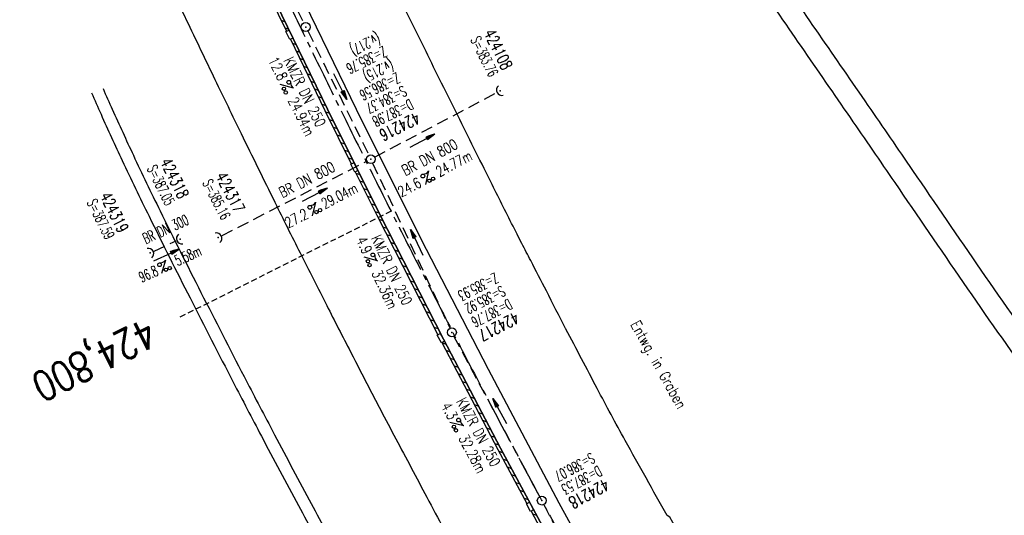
# Model space of a CAD drawing. Extents: x 450316 to 454644, y 428795 to 436505.
# Tile 149 of 256: x 453376 to 453542, y 432861 to 432945. Entities that reach past the tile are written whole.
import ezdxf
from ezdxf.enums import TextEntityAlignment as Align

# ---------------------------------------------------------------- set-up
doc = ezdxf.new("R2010")
doc.units = 0
doc.header["$LTSCALE"] = 2
doc.header["$MEASUREMENT"] = 0
for name, pattern in [('ACHSE', [5.5, 4, -0.5, 0.5, -0.5]), ('AUSGEZOGEN', [0]), ('GESTRICH-X2', [1.5, 1, -0.5]), ('GESTRICHELT', [0.75, 0.5, -0.25])]:
    doc.linetypes.add(name, pattern=pattern)
doc.layers.get('0').update_dxf_attribs({"linetype": 'CONTINUOUS'})
for name, color, linetype in [('ACHSETOP', 1, 'ACHSE'), ('FBR', 8, 'CONTINUOUS'), ('HEKTOM', 1, 'GESTRICHELT'), ('KANAL', 7, 'GESTRICH-X2'), ('PFEIL', 7, 'CONTINUOUS'), ('RINNE', 8, 'CONTINUOUS'), ('SCHACHTNR', 6, 'CONTINUOUS'), ('SCHRIFT', 7, 'AUSGEZOGEN'), ('SCHSYMBOL', 7, 'CONTINUOUS'), ('TEXTO', 4, 'CONTINUOUS'), ('TEXTU', 4, 'CONTINUOUS'), ('WEG', 8, 'AUSGEZOGEN')]:
    doc.layers.add(name, color=color, linetype=linetype)
doc.styles.add('ROMANS', font='romans.shx', dxfattribs={"width": 0.8})

# ---------------------------------------------------------------- blocks, each defined once
blk = doc.blocks.new('40')
at = {"color": 0}
blk.add_arc((0.02, 0.31), 0.91, 192.5363, 347.4637, dxfattribs=at)
blk.add_point((0, 0), dxfattribs=at)
blk = doc.blocks.new('PROM')
blk.add_line((1.57, 1.82), (0.02, 0.02))
for centre, radius in [((0.32, 1.51), 0.317), ((0.94, 0.29), 0.283), ((1.64, 0.29), 0.283)]:
    blk.add_circle(centre, radius)
blk.add_arc((0.99, 2.68), 1.03, 239.1414, 303.3549)
blk = doc.blocks.new('PFEIL2')
at = {"color": 0}
for p, q in [((0.88, 0), (-2.4, -0.01)), ((0.88, -0.27), (0.88, 0.28)), ((0.88, 0.28), (2.43, 0.01)), ((0.91, 0.27), (0.88, 0.26)), ((0.97, 0.26), (0.88, 0.25)), ((1.02, 0.25), (0.88, 0.23)), ((1.07, 0.24), (0.88, 0.21)), ((1.13, 0.23), (0.88, 0.19)), ((1.18, 0.22), (0.88, 0.17)), ((1.24, 0.21), (0.88, 0.15)), ((1.29, 0.21), (0.88, 0.14)), ((1.34, 0.2), (0.88, 0.12)), ((1.4, 0.19), (0.88, 0.1)), ((1.45, 0.18), (0.88, 0.08)), ((1.51, 0.17), (0.88, 0.06)), ((1.56, 0.16), (0.88, 0.04)), ((1.61, 0.15), (0.88, 0.02)), ((1.67, 0.14), (0.88, 0.01)), ((1.72, 0.13), (0.88, -0.01)), ((1.78, 0.12), (0.88, -0.03)), ((1.83, 0.11), (0.88, -0.05)), ((1.88, 0.1), (0.88, -0.07)), ((1.94, 0.09), (0.88, -0.09)), ((2.05, 0.08), (0.88, -0.12)), ((1.99, 0.08), (0.88, -0.11)), ((2.1, 0.07), (0.88, -0.14)), ((2.15, 0.06), (0.88, -0.16)), ((2.21, 0.05), (0.88, -0.18)), ((2.26, 0.04), (0.88, -0.2)), ((2.32, 0.03), (0.88, -0.22)), ((2.37, 0.02), (0.88, -0.23)), ((2.42, 0.01), (0.88, -0.25)), ((2.43, 0.01), (0.88, -0.27))]:
    blk.add_line(p, q, dxfattribs=at)
blk = doc.blocks.new('42')
at = {"color": 0}
blk.add_arc((-0.02, -0.31), 0.91, 12.5363, 167.4637, dxfattribs=at)
blk.add_point((0, 0), dxfattribs=at)
blk = doc.blocks.new('GST')
at = {"color": 0}
blk.add_circle((0, 0), 0.75, dxfattribs=at)
blk.add_point((0, 0), dxfattribs=at)

msp = doc.modelspace()

# ---------------------------------------------------------------- linework, layer by layer
for points in [[(453421.28, 432943.07), (453421.93, 432941.71), (453421.41, 432941.46), (453420.75, 432942.81)], [(453432.26, 432920.63), (453432.93, 432919.28), (453432.41, 432919.02), (453431.74, 432920.37)], [(453446.86, 432891.71), (453447.55, 432890.38), (453447.04, 432890.11), (453446.34, 432891.44)], [(453461.94, 432863.17), (453462.65, 432861.84), (453462.14, 432861.57), (453461.43, 432862.89)]]:
    msp.add_lwpolyline(points, close=True)
at = {"layer": 'ACHSETOP', "flags": 128}
msp.add_lwpolyline([(451271.77, 435019.04, -0.000001), (451272.37, 435018.35, -0.000032), (451272.39, 435018.33), (451288.79, 434999.46, -0.000002), (451296.99, 434990.03, 0.000007), (451305.2, 434980.6, 0.000007), (451313.4, 434971.16, -0.000007), (451321.6, 434961.73, -0.000007), (451329.8, 434952.3, 0.000007), (451338, 434942.87, 0.000007), (451346.21, 434933.43, -0.000007), (451354.41, 434924, -0.000007), (451362.61, 434914.57, 0.000011), (451370.81, 434905.14, 0.000001), (451379.01, 434895.7, 0.000001), (451387.22, 434886.27), (451403.62, 434867.4), (451420.02, 434848.54), (451436.43, 434829.67, -0.000013), (451444.63, 434820.24, 0.000007), (451452.83, 434810.81, 0.000007), (451461.03, 434801.38, -0.000007), (451469.24, 434791.94, -0.000007), (451477.44, 434782.51, 0.000007), (451485.64, 434773.08, 0.000007), (451493.84, 434763.64, -0.000007), (451502.04, 434754.21, -0.000007), (451510.25, 434744.78, 0.000007), (451518.45, 434735.35, 0.000007), (451526.65, 434725.91, -0.000007), (451534.85, 434716.48, -0.000007), (451543.05, 434707.05, 0.000011), (451551.26, 434697.61, 0.000001), (451559.46, 434688.18, 0.000001), (451567.66, 434678.75), (451584.07, 434659.88, -0.000001), (451592.27, 434650.45, -0.000001), (451600.47, 434641.02, -0.000011), (451608.67, 434631.59, 0.000013), (451616.87, 434622.15), (451633.28, 434603.29), (451649.68, 434584.42, -0.000013), (451657.88, 434574.99, 0.000007), (451666.09, 434565.56, 0.000007), (451674.29, 434556.12, -0.000007), (451682.49, 434546.69, -0.000007), (451690.69, 434537.26, 0.000006), (451698.89, 434527.83), (451715.3, 434508.96, -0.000015), (451721.01, 434502.39, 0.000008), (451726.72, 434495.82, 0.000958), (451727.52, 434494.91, 0.000181), (451731.72, 434490.11, 0.003894), (451738.18, 434482.87, 0.00247), (451748.5, 434471.58, 0.003793), (451756.23, 434463.34, 0.003129), (451765.74, 434453.48, 0.00313), (451774.53, 434444.59, 0.003132), (451783.43, 434435.81, 0.003134), (451792.43, 434427.15, 0.003132), (451801.55, 434418.59, 0.003131), (451810.77, 434410.15, 0.00313), (451820.1, 434401.83, 0.003133), (451829.54, 434393.62, 0.003138), (451839.07, 434385.54, 0.003131), (451848.69, 434377.58, 0.003125), (451858.43, 434369.73, 0.003124), (451868.27, 434362, 0.00313), (451878.19, 434354.41, 0.003138), (451888.2, 434346.95, 0.003133), (451898.32, 434339.59, 0.003131), (451908.52, 434332.37, 0.003131), (451918.82, 434325.28, 0.003132), (451929.21, 434318.32, 0.003136), (451939.67, 434311.49, 0.00313), (451950.21, 434304.8, 0.003123), (451960.86, 434298.22, 0.003128), (451971.59, 434291.78, 0.003137), (451982.37, 434285.49, 0.003139), (451993.23, 434279.33, 0.003133), (452004.2, 434273.3, 0.003123), (452015.23, 434267.41, 0.003125), (452026.32, 434261.66, 0.003132), (452037.5, 434256.05, 0.003138), (452048.73, 434250.58, 0.003134), (452060.02, 434245.26, 0.003122), (452071.41, 434240.07, 0.003127), (452083.62, 434234.69, 0.003578), (452094.35, 434230.12, 0.002702), (452108.41, 434224.35, 0.004189), (452117.53, 434220.76, 0.00053), (452126.34, 434217.38, 0.001569), (452129.32, 434216.25, 0.000008), (452135.11, 434214.08, -0.000025), (452140.91, 434211.9), (452164.31, 434203.12, 0.000006), (452176.02, 434198.73, -0.000007), (452187.72, 434194.34), (452211.13, 434185.56), (452234.54, 434176.78, -0.000012), (452246.24, 434172.39, 0.000007), (452257.94, 434168, 0.000002), (452265.75, 434165.08, 0.000001), (452281.35, 434159.22, 0.000005), (452293.05, 434154.83, -0.000007), (452304.76, 434150.44, -0.000019), (452316.46, 434146.05, 0.000015), (452328.17, 434141.66, 0.000002), (452338.1, 434137.94, 0.000001), (452351.57, 434132.88, 0.000004), (452363.28, 434128.49, -0.000006), (452374.98, 434124.1, -0.00002), (452386.68, 434119.71, 0.00002), (452398.39, 434115.32, 0.000006), (452410.09, 434110.93, -0.000004), (452421.8, 434106.54, -0.000001), (452435.27, 434101.49, -0.000002), (452445.2, 434097.76, -0.000015), (452456.91, 434093.37, 0.000019), (452468.61, 434088.98, 0.000007), (452480.31, 434084.59, -0.000006), (452492.02, 434080.2, -0.000002), (452503.72, 434075.81, 0.000002), (452515.42, 434071.42, 0.000006), (452527.13, 434067.03, -0.000007), (452538.83, 434062.64, -0.000019), (452550.54, 434058.25, 0.000015), (452562.24, 434053.86, 0.000002), (452572.17, 434050.13, 0.000001), (452585.65, 434045.08, 0.000004), (452597.35, 434040.69, -0.000006), (452609.05, 434036.3, -0.00002), (452620.76, 434031.91, 0.00002), (452632.46, 434027.52, 0.000006), (452644.17, 434023.13, -0.000004), (452655.87, 434018.74, -0.000001), (452669.35, 434013.68, -0.000002), (452679.28, 434009.96, -0.000015), (452690.98, 434005.57, 0.000014), (452702.68, 434001.18, 0.000011), (452714.39, 433996.79, -0.000001), (452726.09, 433992.4, -0.000007), (452735.03, 433989.04, -0.000005), (452748.18, 433984.11, -0.000156), (452748.22, 433984.1, -0.000005), (452749.5, 433983.61, -0.004183), (452758.69, 433980.07, -0.002721), (452772.75, 433974.43, -0.005081), (452782.77, 433970.22, -0.003908), (452795.7, 433964.52, -0.003912), (452807.05, 433959.3, -0.003907), (452818.33, 433953.9, -0.003903), (452829.52, 433948.33, -0.003904), (452840.62, 433942.58, -0.003907), (452851.63, 433936.66, -0.003909), (452862.54, 433930.57, -0.003906), (452873.35, 433924.31, -0.003899), (452884.08, 433917.88, -0.003907), (452894.71, 433911.27, -0.003917), (452905.21, 433904.52, -0.003914), (452915.61, 433897.6, -0.003904), (452925.91, 433890.51, -0.003895), (452936.11, 433883.25, -0.003902), (452946.17, 433875.85, -0.003909), (452956.12, 433868.3, -0.003904), (452965.96, 433860.58, -0.003908), (452975.67, 433852.7, -0.00391), (452985.26, 433844.69, -0.003909), (452994.72, 433836.52, -0.003908), (453004.05, 433828.2, -0.003902), (453013.25, 433819.74, -0.003901), (453022.32, 433811.14, -0.003907), (453031.26, 433802.39, -0.003913), (453040.05, 433793.51, -0.003909), (453048.99, 433784.19, -0.00418), (453057.22, 433775.34, -0.003621), (453064.8, 433766.92, -0.003001), (453073.81, 433756.65, -0.003775), (453082.93, 433745.95, -0.004894), (453089.82, 433737.59, -0.004962), (453096.58, 433729.04, -0.003805), (453105.2, 433717.74, -0.003005), (453113.36, 433706.73, -0.003643), (453119.97, 433697.57, -0.004174), (453127.23, 433687.17, -0.004295), (453134.1, 433676.95, -0.003507), (453140.02, 433667.85, -0.002688), (453147.59, 433655.9, -0.003695), (453155.36, 433643.25, -0.00538), (453160.55, 433634.47, -0.005332), (453165.53, 433625.6, -0.003667), (453172.54, 433612.58, -0.002679), (453179.1, 433600.02, -0.003501), (453183.99, 433590.35, -0.004313), (453189.2, 433579.67, -0.003909), (453194.74, 433567.79, -0.003909), (453199.85, 433556.38, -0.003909), (453204.78, 433544.89, -0.003903), (453209.81, 433532.66, -0.004384), (453214.1, 433521.7, -0.003423), (453219.66, 433506.82, -0.005955), (453222.69, 433498.22, -0.000145), (453225.57, 433489.74, -0.000252), (453227.22, 433484.85, -0.000085), (453230.06, 433476.42, -0.000405), (453230.66, 433474.65, -0.003646), (453233.57, 433465.74, 0.00217), (453238.42, 433450.76, 0.000006), (453242.33, 433438.88, -0.000007), (453246.23, 433427.01, -0.000012), (453250.13, 433415.13, 0.000009), (453254.03, 433403.26, 0.003001), (453258.01, 433391.4, -0.003002), (453261.98, 433379.55, -0.003008), (453265.82, 433367.65, 0.003009), (453269.65, 433355.76, 0.00001), (453273.55, 433343.88, -0.000019), (453277.45, 433332.01), (453285.26, 433308.26, 0.000005), (453289.16, 433296.38, -0.000004), (453293.06, 433284.51, -0.000001), (453297.41, 433271.27, -0.000001), (453300.87, 433260.76, -0.00001), (453304.77, 433248.88, 0.000008), (453308.67, 433237.01, 0.000011), (453312.58, 433225.13, -0.000004), (453316.48, 433213.26, -0.000007), (453317.96, 433208.76, -0.000002), (453324.28, 433189.51, -0.00006), (453324.75, 433188.09, 0.000004), (453325.21, 433186.68, 0.001409), (453327.81, 433178.86, 0.000842), (453332.21, 433165.79, 0.002106), (453335.59, 433155.93, 0.001506), (453340.42, 433142.18, 0.001603), (453344.59, 433130.55, 0.001566), (453348.93, 433118.67, 0.00157), (453353.28, 433106.99, 0.001563), (453357.73, 433095.28, 0.001555), (453362.24, 433083.61, 0.001558), (453366.82, 433071.99, 0.001562), (453371.48, 433060.39, 0.001561), (453376.21, 433048.82, 0.001565), (453381.01, 433037.27, 0.001565), (453385.88, 433025.76, 0.001563), (453390.82, 433014.29, 0.001561), (453395.84, 433002.83, 0.001559), (453400.93, 432991.41, 0.00156), (453406.08, 432980.03, 0.001563), (453411.31, 432968.67, 0.001565), (453416.61, 432957.35, 0.001562), (453421.98, 432946.08, 0.001558), (453427.42, 432934.81, 0.001559), (453432.94, 432923.58, 0.001564), (453438.52, 432912.41, 0.001566), (453444.16, 432901.27, 0.001564), (453449.89, 432890.15, 0.001558), (453455.36, 432879.68, 0.001394), (453461.54, 432868.03, 0.001724), (453468.57, 432854.96, 0.002516), (453473.46, 432846.05, 0.001346), (453478.16, 432837.66, 0.000835), (453485.79, 432824.15, 0.000825), (453493.39, 432810.79, 0.001335), (453498.13, 432802.56, 0.002522), (453503.26, 432793.8, 0.001723), (453510.87, 432781.05, 0.001395), (453517.7, 432769.77, 0.001557), (453523.88, 432759.7, 0.001564), (453531.45, 432747.52, 0.002105), (453537.15, 432738.52, 0.001027), (453545.2, 432725.95, 0.001523), (453550.68, 432717.5, 0.000001), (453550.84, 432717.26, 0.000124), (453550.84, 432717.26, 0.000024), (453557.6, 432706.91, -0.000007), (453564.35, 432696.57, -0.000001), (453571.19, 432686.1, 0.000005), (453578.03, 432675.64, 0.000012), (453584.86, 432665.17, -0.000012), (453591.7, 432654.7, -0.000004), (453598.53, 432644.24, 0.000004), (453605.37, 432633.77, 0.000001), (453612.2, 432623.31, -0.000001), (453619.04, 432612.84, -0.000004), (453625.87, 432602.38, 0.000003), (453632.71, 432591.91), (453646.38, 432570.98, -0.000014), (453650.94, 432564, -0.000007), (453660.05, 432550.05, -0.002465), (453666.82, 432539.57, 0.002471), (453673.57, 432529.12, 0.002497), (453680.47, 432518.67, -0.002488), (453687.39, 432508.18, -0.000003), (453694.22, 432497.72, 0.000006), (453701.06, 432487.25), (453714.73, 432466.32, -0.000006), (453721.57, 432455.86, 0.000006), (453728.4, 432445.39, 0.000183), (453728.47, 432445.28, -0.000027), (453728.97, 432444.52, -0.003905), (453733.99, 432436.71, -0.002472), (453741.77, 432424.27, -0.005163), (453747.3, 432415.1, -0.003867), (453754.47, 432402.74, -0.003958), (453760.53, 432391.89, -0.003913), (453766.49, 432380.82, -0.003903), (453772.25, 432369.72, -0.003904), (453777.83, 432358.53, -0.003901), (453783.48, 432346.73, -0.004288), (453788.46, 432335.91, -0.003523), (453794.25, 432322.76, -0.004762), (453798.38, 432312.96, -0.001651), (453802.11, 432303.78, -0.002689), (453804.34, 432298.12, -0.001542), (453805.53, 432295.04, -0.000893), (453807.56, 432289.71, -0.005639), (453811.07, 432280.12, -0.003891), (453815.88, 432266.14, -0.00573), (453819.49, 432254.95, -0.005082), (453823.29, 432242.26, -0.004537), (453827.3, 432227.85, -0.006762), (453829.77, 432218.12, -0.001828), (453832.34, 432207.23, -0.002855), (453833.92, 432200.25, -0.000688), (453834.59, 432197.18, -0.000614), (453835.33, 432193.75, -0.005087), (453837.35, 432183.82, -0.003463), (453840.08, 432169.2, -0.004355), (453841.88, 432158.58, -0.003298), (453844.05, 432144.52, -0.003873), (453845.96, 432130.87, -0.004703), (453847.34, 432119.6, -0.004431), (453848.68, 432106.66, -0.004859), (453849.68, 432094.85, -0.001971), (453850.76, 432079.75, -0.003754), (453851.23, 432071.81, -0.000235), (453851.27, 432071.06, -0.000154), (453851.33, 432069.9, -0.005004), (453851.76, 432059.36, -0.003657), (453852.1, 432044.92, -0.006284), (453852.13, 432034.65, -0.00442), (453851.87, 432020.06, -0.004496), (453851.36, 432005.74, -0.005961), (453850.74, 431994.95, -0.004032), (453849.63, 431980.54, -0.005521), (453848.62, 431970.04, -0.000545), (453848.17, 431965.89, -0.00099), (453847.92, 431963.6, -0.002817), (453847.08, 431956.57, -0.001743), (453845.62, 431945.22, -0.004295), (453844.13, 431934.59, -0.003233), (453841.93, 431920.5, -0.003719), (453839.9, 431908.59, -0.003474), (453837.54, 431895.88, -0.003471), (453834.93, 431882.78, -0.003984), (453832.48, 431871.4, -0.002961), (453829.25, 431857.36, -0.00403), (453826.74, 431847.07, -0.001132), (453824.96, 431840.11, -0.001603), (453823.67, 431835.21, -0.002375), (453822.37, 431830.36, -0.001541), (453820.3, 431822.92, -0.005811), (453817.74, 431814.24, -0.003321), (453813, 431799.15, -0.004369), (453808.95, 431786.93, -0.004589), (453804.89, 431775.36, -0.004977), (453800.13, 431762.59, -0.00596), (453795.93, 431752.02, -0.002426), (453790.61, 431739.3, -0.004094), (453787.37, 431731.79, -0.000338), (453786.71, 431730.31, -0.000388), (453786.14, 431729.02, -0.004625), (453782.63, 431721.36, -0.002368), (453775.59, 431706.51, -0.004069), (453770.2, 431695.52, -0.003863), (453764.34, 431684.03, -0.004659), (453758.24, 431672.55, -0.005048), (453752.4, 431662.07, -0.002758), (453744.86, 431649, -0.004203), (453739.78, 431640.49, -0.000453), (453738.55, 431638.46, -0.00049), (453737.41, 431636.59, -0.004121), (453733.36, 431630.11, -0.00246), (453726.45, 431619.35, -0.006277), (453720.59, 431610.57, -0.004581), (453712.3, 431598.73, -0.005038), (453704.6, 431588.16, -0.005528), (453697.38, 431578.67, -0.004083), (453688.22, 431567.1, -0.005886), (453681.7, 431559.21, -0.001219), (453676.74, 431553.36, -0.002238), (453674.01, 431550.2, -0.001962), (453670.56, 431546.26, -0.001297), (453665.3, 431540.34, -0.004313), (453658.17, 431532.48, -0.003182), (453648.34, 431521.97, -0.004167), (453639.22, 431512.51, -0.00462), (453630.85, 431504.12, -0.002727), (453619.91, 431493.48, -0.004271), (453612.84, 431486.78, -0.000068), (453609.88, 431484.03, -0.000648), (453609.57, 431483.75, -0.000003), (453600.64, 431475.49, -0.000005), (453594.49, 431469.8), (453576.13, 431452.83), (453557.78, 431435.85), (453539.42, 431418.88), (453521.07, 431401.91, 0.000001), (453511.89, 431393.42, 0.000001), (453502.71, 431384.94, 0.000013), (453493.53, 431376.45, -0.000013), (453484.35, 431367.96, 0), (453475.18, 431359.48, 0), (453466, 431350.99), (453447.64, 431334.02, 0.000001), (453438.46, 431325.53, 0.000001), (453429.29, 431317.04, 0.000013), (453420.11, 431308.56, -0.000007), (453410.93, 431300.07, -0.000004), (453403.53, 431293.23, -0.000002), (453392.58, 431283.1, -0.00001), (453383.4, 431274.61, 0.000015), (453374.22, 431266.13, 0.000014), (453365.04, 431257.64, -0.000013), (453355.86, 431249.15, 0), (453343.63, 431237.84, -0.000001), (453337.51, 431232.18), (453319.15, 431215.21, 0.000001), (453309.98, 431206.72, 0.000001), (453300.8, 431198.24, 0.000013), (453291.62, 431189.75, -0.000013), (453282.44, 431181.26, -0.000001), (453273.27, 431172.78, -0.000001), (453264.09, 431164.29), (453245.73, 431147.32), (453227.38, 431130.34), (453209.02, 431113.37, 0.000014), (453199.84, 431104.89, -0.000009), (453190.66, 431096.4, -0.000019), (453181.49, 431087.91, 0.000019), (453172.31, 431079.43, 0.000009), (453163.13, 431070.94, -0.000008), (453153.95, 431062.45), (453135.6, 431045.48, 0.000009), (453134.86, 431044.8, 0.000002), (453130.42, 431040.69, 0.002804), (453126.11, 431036.66, 0.001372), (453117.38, 431028.36, 0.005333), (453110.16, 431021.31, 0.003613), (453099.69, 431010.7, 0.004216), (453091.36, 431002.01, 0.003913), (453082.55, 430992.5, 0.00391), (453074.2, 430983.2, 0.003911), (453066, 430973.77, 0.003912), (453057.94, 430964.21, 0.003915), (453050.03, 430954.53, 0.00391), (453042.29, 430944.73, 0.003905), (453034.68, 430934.8, 0.003908), (453027.23, 430924.75, 0.003912), (453019.95, 430914.6, 0.003918), (453012.83, 430904.33, 0.003918), (453005.87, 430893.95, 0.003907), (452999.07, 430883.47, 0.0039), (452992.43, 430872.86, 0.003908), (452985.95, 430862.15, 0.00392), (452979.66, 430851.37, 0.00392), (452973.54, 430840.5, 0.003904), (452967.57, 430829.49, 0.003903), (452961.77, 430818.39, 0.003916), (452956.17, 430807.24, 0.00392), (452950.74, 430796, 0.00391), (452945.47, 430784.65, 0.003904), (452940.39, 430773.22, 0.00391), (452935.48, 430761.73, 0.003913), (452930.76, 430750.17, 0.003909), (452926.22, 430738.51, 0.003913), (452921.86, 430726.79, 0.003918), (452917.69, 430715.02, 0.003913), (452913.7, 430703.18, 0.003909), (452909.89, 430691.26, 0.003904), (452906.27, 430679.29, 0.003908), (452902.84, 430667.28, 0.003914), (452899.6, 430655.21, 0.003911), (452896.55, 430643.09, 0.003914), (452893.69, 430630.91, 0.003917), (452891.02, 430618.71, 0.003911), (452890.73, 430617.31, 0.000237), (452886.25, 430594.17, 0.007575), (452884.76, 430585.79, 0.003906), (452882.25, 430569.49)], format="xyb", dxfattribs=at)
at = {"layer": 'FBR', "flags": 128}
for points in [[(453291.49, 431192.36, -0.000001), (453311.41, 431210.82, -0.000243)], [(453398.92, 432955.29, 0.0015), (453403.88, 432944.81, 0.000951), (453408.74, 432934.68, 0.001053), (453413.16, 432925.55, 0.001368), (453418.86, 432913.93, 0.001844), (453423.14, 432905.34, 0.001173), (453427.64, 432896.45, 0.001322), (453431.67, 432888.59, 0.000526), (453435.07, 432882, 0.001098), (453436.72, 432878.85, 0.000955), (453439.33, 432873.89, 0.000478), (453444.57, 432864, 0.000573), (453447.43, 432858.62, 0.000471), (453450.94, 432852.08, 0.002589), (453455.58, 432843.53, 0.001388), (453464.37, 432827.66, 0.001415), (453471.68, 432814.62, 0.002267), (453476.31, 432806.52, 0.001315), (453480.83, 432798.73, 0.000883), (453487.6, 432787.17, 0.00088), (453493.87, 432776.57, 0.001206), (453498.48, 432768.85, 0.002544)], [(453488.22, 432856.08), (453485.7, 432860.63), (453485.25, 432860.9, -0.003444), (453478.13, 432873.61, -0.005036), (453473.4, 432882.38, -0.00002), (453468.12, 432892.44, -0.00191), (453468.06, 432892.55, -0.000519), (453464.8, 432898.9, 0.000641), (453462.15, 432904.04, 0.00055), (453460.65, 432906.95, -0.001028), (453459.84, 432908.5, -0.002305), (453459.39, 432909.39, -0.000274), (453455.63, 432916.9, -0.00073), (453450.14, 432927.9, -0.000735), (453444.72, 432938.84, -0.002302), (453440.28, 432947.94, -0.001709)], [(453523.03, 432795.21, 0.000003), (453525.05, 432791.83, -0.000006)]]:
    msp.add_lwpolyline(points, format="xyb", dxfattribs=at)
at = {"layer": 'FBR'}
for points in [[(453494.91, 432959.09, 0.00011), (453479.98, 432980.25, 0.000728)], [(453637.86, 432776.85, 0.009904), (453627.39, 432791.55, 0.009888), (453616.34, 432805.84, 0.015837), (453602.31, 432822.16, -0.011224), (453582.63, 432844.64, -0.002821), (453564.32, 432866.78, -0.00969), (453559.24, 432873.26, -0.006345), (453550.09, 432885.71, -0.004817), (453538.37, 432902.41, -0.00059), (453526.8, 432919.3, 0.000906), (453519.25, 432930.31, 0.000276), (453502.63, 432954.4, 0.001546)], [(453634.84, 432774.8, 0.009904), (453624.46, 432789.37, 0.009889), (453613.5, 432803.55, 0.015837), (453599.62, 432819.7, -0.011224), (453579.84, 432842.3, -0.002821), (453561.5, 432864.47, -0.00969), (453556.32, 432871.06, -0.006345), (453547.12, 432883.58, -0.004817), (453535.36, 432900.34, -0.00059), (453523.79, 432917.24, 0.000906), (453516.24, 432928.24, 0.000276), (453499.63, 432952.33, 0.001546)]]:
    msp.add_lwpolyline(points, format="xyb", dxfattribs=at)
at = {"layer": 'FBR', "flags": 128}
for points in [[(453421.04, 432953.53), (453432.61, 432929.68), (453443.59, 432907.75), (453454.94, 432885.69), (453466.92, 432863.04), (453478.09, 432842.59), (453490.69, 432820.24), (453503.45, 432798.23), (453516.81, 432775.87), (453530.44, 432753.7), (453544.04, 432732.14), (453558.38, 432710.1), (453584.96, 432669.5), (453598.5, 432648.72)], [(453594.89, 432646.17), (453586.89, 432658.45), (453567.82, 432687.63), (453552.19, 432711.6), (453539.01, 432731.92), (453523.78, 432756.13), (453511.3, 432776.49), (453499.78, 432795.98), (453488.15, 432815.94), (453473.81, 432841.32), (453464.14, 432859.07), (453457.05, 432872.29), (453447.39, 432890.72), (453436.55, 432911.94), (453427.76, 432929.68), (453417.13, 432951.67)]]:
    msp.add_lwpolyline(points, dxfattribs=at)
at = {"layer": 'HEKTOM'}
msp.add_line((453438.53, 432912.41), (453402.78, 432894.44), dxfattribs=at)
at = {"layer": 'KANAL'}
for p, q in [((453406.78, 432978.78), (453423.75, 432944.25)), ((453424.44, 432942.91), (453434.78, 432921.88)), ((453435.75, 432921.56), (453456.34, 432932.44)), ((453409.94, 432908.28), (453434.44, 432920.88)), ((453435.41, 432920.53), (453448.5, 432892.56)), ((453398.44, 432905.66), (453402.16, 432907.38)), ((453449.16, 432891.22), (453463.66, 432864.09)), ((453464.37, 432862.75), (453475.09, 432841.75))]:
    msp.add_line(p, q, dxfattribs=at)
at = {"layer": 'RINNE'}
for p, q in [((453419.93, 432944.73), (453420.6, 432944.48)), ((453420.55, 432943.44), (453421.23, 432943.19)), ((453421.8, 432940.86), (453422.47, 432940.61)), ((453422.42, 432939.57), (453423.1, 432939.32)), ((453423.05, 432938.28), (453423.72, 432938.03)), ((453423.67, 432936.98), (453424.35, 432936.74)), ((453424.3, 432935.69), (453424.97, 432935.45)), ((453424.92, 432934.4), (453425.6, 432934.16)), ((453425.55, 432933.11), (453426.22, 432932.87)), ((453426.17, 432931.82), (453426.84, 432931.58)), ((453426.8, 432930.53), (453427.47, 432930.29)), ((453427.42, 432929.24), (453428.1, 432928.99)), ((453428.07, 432927.94), (453428.75, 432927.69)), ((453428.71, 432926.64), (453429.39, 432926.4)), ((453429.35, 432925.35), (453430.03, 432925.1)), ((453430, 432924.05), (453430.68, 432923.8)), ((453430.64, 432922.75), (453431.32, 432922.5)), ((453431.28, 432921.45), (453431.96, 432921.21)), ((453432.57, 432918.86), (453433.25, 432918.61)), ((453433.21, 432917.56), (453433.89, 432917.31)), ((453433.85, 432916.26), (453434.53, 432916.02)), ((453434.5, 432914.97), (453435.18, 432914.72)), ((453435.14, 432913.67), (453435.82, 432913.42)), ((453435.78, 432912.37), (453436.46, 432912.12)), ((453436.44, 432911.07), (453437.13, 432910.82)), ((453437.1, 432909.76), (453437.79, 432909.51)), ((453437.77, 432908.46), (453438.46, 432908.21)), ((453438.44, 432907.15), (453439.13, 432906.9)), ((453439.1, 432905.85), (453439.79, 432905.6)), ((453439.77, 432904.54), (453440.46, 432904.29)), ((453440.44, 432903.23), (453441.13, 432902.98)), ((453441.1, 432901.93), (453441.79, 432901.68)), ((453441.77, 432900.62), (453442.46, 432900.37)), ((453442.44, 432899.32), (453443.13, 432899.07)), ((453443.1, 432898.01), (453443.79, 432897.76)), ((453443.77, 432896.7), (453444.46, 432896.45)), ((453444.44, 432895.4), (453445.13, 432895.15)), ((453445.1, 432894.09), (453445.79, 432893.84)), ((453445.77, 432892.79), (453446.46, 432892.54)), ((453447.12, 432890.17), (453447.81, 432889.92)), ((453447.8, 432888.86), (453448.5, 432888.6)), ((453448.49, 432887.54), (453449.19, 432887.29)), ((453449.18, 432886.23), (453449.88, 432885.98)), ((453449.87, 432884.91), (453450.56, 432884.66)), ((453450.56, 432883.6), (453451.25, 432883.35)), ((453451.25, 432882.29), (453451.94, 432882.03)), ((453451.94, 432880.97), (453452.63, 432880.72)), ((453452.63, 432879.66), (453453.32, 432879.4)), ((453453.32, 432878.34), (453454.01, 432878.09)), ((453454.01, 432877.03), (453454.7, 432876.77)), ((453454.69, 432875.71), (453455.39, 432875.46)), ((453455.38, 432874.4), (453456.08, 432874.15)), ((453456.07, 432873.08), (453456.77, 432872.83)), ((453456.77, 432871.77), (453457.47, 432871.51)), ((453457.48, 432870.45), (453458.18, 432870.19)), ((453458.18, 432869.13), (453458.89, 432868.87)), ((453458.89, 432867.81), (453459.6, 432867.55)), ((453459.6, 432866.48), (453460.3, 432866.23)), ((453460.31, 432865.16), (453461.01, 432864.91)), ((453461.02, 432863.84), (453461.72, 432863.59)), ((453462.43, 432862.27), (453462.43, 432862.26)), ((453462.43, 432861.2), (453463.14, 432860.94))]:
    msp.add_line(p, q, dxfattribs=at)
for points in [[(453405.49, 432975.39), (453416.67, 432951.45), (453420.84, 432942.85)], [(453421.49, 432941.5), (453427.31, 432929.46), (453431.8, 432920.41)], [(453432.47, 432919.06), (453436.11, 432911.72), (453446.43, 432891.5)], [(453447.11, 432890.16), (453456.61, 432872.06), (453461.51, 432862.93)], [(453462.22, 432861.6), (453463.7, 432858.84), (453473.37, 432841.08), (453473.49, 432840.86)]]:
    msp.add_lwpolyline(points, dxfattribs=at)
at = {"layer": 'RINNE', "flags": 128}
msp.add_lwpolyline([(453417.13, 432951.67), (453427.76, 432929.68), (453436.55, 432911.94), (453447.39, 432890.72), (453457.05, 432872.29), (453464.14, 432859.07), (453473.81, 432841.32), (453488.15, 432815.94), (453499.78, 432795.98), (453511.3, 432776.49), (453523.78, 432756.13), (453539.01, 432731.92), (453552.19, 432711.6), (453567.82, 432687.63), (453581.28, 432667.03), (453586.89, 432658.45)], dxfattribs=at)
at = {"layer": 'WEG'}
for points in [[(453387.85, 432932.44, 0.004069), (453389.46, 432928.8, 0.003523), (453393.06, 432920.98, 0.004833), (453397.59, 432911.55, 0.003267), (453404.52, 432897.71, 0.001514), (453411.81, 432883.49, 0.002345), (453416.59, 432874.34, 0.001475), (453422.85, 432862.59, 0.001701), (453428.33, 432852.44, 0.001482), (453434.74, 432840.76, 0.00168), (453440.46, 432830.49, 0.001619), (453445.66, 432821.31, 0.004085), (453447.76, 432817.69, 0.001139), (453450.12, 432813.73, 0.000284), (453459.63, 432797.84, 0.001261), (453470.75, 432779.39, -0.00401), (453474.22, 432773.57, -0.002026), (453477.09, 432768.61, 0.000734)], [(453389.8, 432933.15, 0.003945), (453391.35, 432929.65, 0.003514), (453394.93, 432921.88, 0.004842), (453399.45, 432912.47, 0.003266), (453406.37, 432898.65, 0.001515), (453413.65, 432884.44, 0.002345), (453418.43, 432875.31, 0.001475), (453424.67, 432863.57, 0.0017), (453430.15, 432853.43, 0.001483), (453436.56, 432841.76, 0.001681), (453442.27, 432831.5, 0.001617), (453447.46, 432822.34, 0.004085), (453449.55, 432818.74, 0.001139), (453451.9, 432814.79, 0.000283), (453461.4, 432798.93, 0.001263), (453472.53, 432780.46, -0.004011), (453476.01, 432774.62, -0.002027), (453478.89, 432769.65, 0.000735)]]:
    msp.add_lwpolyline(points, format="xyb", dxfattribs=at)

# ---------------------------------------------------------------- block references
for p, rotation in [((453424.09, 432943.58), 295.7148000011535), ((453435.1, 432921.2), 296.4291999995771), ((453448.82, 432891.89), 297.3555999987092), ((453464.02, 432863.42), 298.2797999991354)]:
    msp.add_blockref('GST', p, dxfattribs=dict(rotation=rotation))
at = {"layer": 'PFEIL'}
for p, rotation in [((453429.94, 432933.49), 296.1839), ((453443.81, 432924.3), 27.9016), ((453425.61, 432915.17), 27.1775), ((453442.87, 432907.13), 115.0756), ((453400.54, 432904.95), 24.8755), ((453456.89, 432878.57), 118.1045)]:
    msp.add_blockref('PFEIL2', p, dxfattribs=dict(at, rotation=rotation))
at = {"layer": 'SCHSYMBOL'}
for name, p, rotation in [('40', (453456.99, 432932.79), 296.4108), ('42', (453402.83, 432907.68), 113.0913751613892), ('42', (453409.27, 432907.94), 296.4399), ('42', (453397.76, 432905.33), 296.3616)]:
    msp.add_blockref(name, p, dxfattribs=dict(at, rotation=rotation))
at = {"layer": 'TEXTU'}
for p, rotation in [((453419.72, 432933.84), 296.1839), ((453444.32, 432916.87), 27.9016), ((453425.19, 432911.57), 27.1775), ((453433.94, 432904.65), 295.0756), ((453399.71, 432901.83), 24.8755), ((453448.47, 432876.62), 298.1045)]:
    msp.add_blockref('PROM', p, dxfattribs=dict(at, rotation=rotation))

# ---------------------------------------------------------------- texts
at = {"layer": 'HEKTOM', "style": 'ROMANS', "width": 0.8}
msp.add_text('424,800', height=5, rotation=206.6982, dxfattribs=at).set_placement((453397.19, 432894.44))
at = {"layer": 'SCHACHTNR', "style": 'ROMANS'}
for s, height, rotation, width, p in [('(v.217)', 1.8, 206.4292, 0.6, (453436.12, 432942.62)), ('S=383.76', 1.8, 296.4108, 0.6, (453451.91, 432941.43)), ('424108', 2, 296.4108, 0.7, (453454.16, 432942.55)), ('Z=385.76', 1.8, 206.4292, 0.6, (453437.23, 432940.4)), ('(v.215)', 1.8, 206.4292, 0.6, (453438.36, 432938.15)), ('Z=386.56', 1.8, 206.4292, 0.6, (453439.46, 432935.92)), ('S=384.37', 1.8, 206.4292, 0.6, (453440.56, 432933.7)), ('D=387.98', 1.8, 206.4292, 0.6, (453441.68, 432931.45)), ('424216', 2, 206.4292, 0.7, (453442.78, 432929.2)), ('S=387.05', 1.8, 296.3657, 0.6, (453397.18, 432919.64)), ('424318', 2, 296.3657, 0.7, (453399.43, 432920.76)), ('424317', 2, 297.1683, 0.7, (453408.8, 432918.33)), ('S=385.16', 1.8, 297.1683, 0.6, (453406.56, 432917.2)), ('424319', 2, 296.3616, 0.7, (453389.23, 432914.99)), ('S=387.59', 1.8, 296.3616, 0.6, (453387.01, 432913.9)), ('Z=385.93', 1.8, 207.3556, 0.6, (453456.07, 432902.06)), ('S=385.92', 1.8, 207.3556, 0.6, (453457.22, 432899.84)), ('D=387.76', 1.8, 207.3556, 0.6, (453458.38, 432897.62)), ('424217', 2, 207.3556, 0.7, (453459.54, 432895.4)), ('S=386.07', 1.8, 208.2798, 0.6, (453472.36, 432871.57)), ('D=387.53', 1.8, 208.2798, 0.6, (453473.54, 432869.38)), ('424218', 2, 208.2798, 0.7, (453474.73, 432867.16))]:
    msp.add_text(s, height=height, rotation=rotation, dxfattribs=dict(at, width=width)).set_placement(p)
at = {"layer": 'SCHRIFT', "style": 'ROMANS', "width": 0.8}
msp.add_text('Entwg. in Graben', height=1.8, rotation=299.1458, dxfattribs=at).set_placement((453478.98, 432893.25))
at = {"layer": 'TEXTO', "style": 'ROMANS'}
for s, rotation, width, p in [('KMZR DN 250', 296.1839, 0.75, (453423.12, 432932.21)), ('BR DN 800', 27.9016, 0.75, (453445.47, 432920.74)), ('BR DN 800', 27.1775, 0.75, (453424.69, 432916.95)), ('BR DN 300', 24.8755, 0.6, (453400.77, 432908.55)), ('KMZR DN 250', 295.0756, 0.75, (453437.84, 432902.08)), ('KMZR DN 250', 298.1045, 0.75, (453452.52, 432874.61))]:
    msp.add_text(s, height=1.8, rotation=rotation, dxfattribs=dict(at, width=width)).set_placement(p, align=Align.CENTER)
at = {"layer": 'TEXTU', "style": 'ROMANS'}
for s, rotation, width, p in [('12.8', 296.1839, 0.75, (453417.7, 432937.95)), ('24.94m', 296.1839, 0.75, (453421.04, 432931.14)), ('24.77m', 27.9016, 0.7, (453446.73, 432918.17)), ('24.6', 27.9016, 0.75, (453440.27, 432914.73)), ('29.04m', 27.1775, 0.7, (453427.32, 432912.74)), ('27.2', 27.1775, 0.75, (453421.12, 432909.48)), ('4.9', 295.0756, 0.75, (453432.57, 432907.57)), ('5.58m', 24.8755, 0.6, (453402.44, 432903.09)), ('96.8', 24.8755, 0.6, (453396.38, 432900.28)), ('32.36m', 295.0756, 0.75, (453435.19, 432901.94)), ('4.3', 298.1045, 0.75, (453446.94, 432879.46)), ('32.28m', 298.1045, 0.75, (453449.88, 432873.99))]:
    msp.add_text(s, height=1.8, rotation=rotation, dxfattribs=dict(at, width=width)).set_placement(p)

doc.saveas('drawing.dxf')
